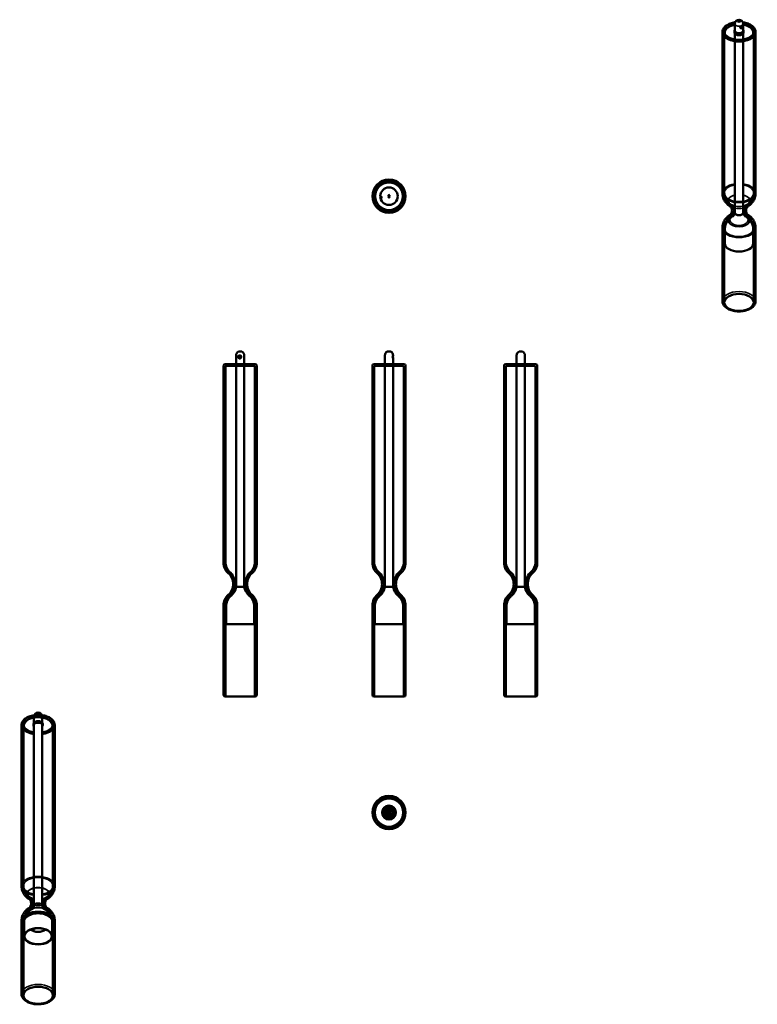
# Model space of a CAD drawing. Header units: millimetres. Extents: x -24 to 863, y -8 to 1176.
import ezdxf

# ---------------------------------------------------------------- set-up
doc = ezdxf.new("R2010")
doc.units = ezdxf.units.MM
doc.header["$LTSCALE"] = 4
doc.layers.add('Visibile (ISO)', color=7, linetype='Continuous', lineweight=50)
doc.layers.add('Visibile sottile (ISO)', color=7, linetype='Continuous', lineweight=35)

msp = doc.modelspace()

# ---------------------------------------------------------------- linework, layer by layer
at = {"layer": 'Visibile (ISO)'}
for p, q in [((821, 967.4), (821, 1160.8)), ((835.5, 1160.5), (835.5, 1162.4)), ((836, 1162.4), (836, 1170.9)), ((836, 1162.4), (836, 943.6)), ((842.8, 1167), (844.3, 1168.3)), ((843.1, 1166.5), (842.8, 1167)), ((844.5, 1167.8), (843.1, 1166.5)), ((844.5, 1167.8), (844.1, 1168.2)), ((844.3, 1168.3), (844.5, 1167.8)), ((846, 1162.4), (846, 1170.9)), ((846, 1162.4), (846, 943.6)), ((846.5, 1160.5), (846.5, 1162.4)), ((861, 967.4), (861, 1160.8)), ((823.3, 967.4), (823.3, 1159.7)), ((858.7, 967.4), (858.7, 1159.7)), ((821, 837.4), (821, 925.3)), ((823.3, 835.8), (823.3, 925.3)), ((824, 924.3), (824, 906.8)), ((858, 924.3), (858, 906.8)), ((858.7, 835.8), (858.7, 925.3)), ((861, 837.4), (861, 925.3)), ((236, 761.8), (236, 772.2)), ((243, 776.8), (239, 776.8)), ((239.5, 770.3), (241.3, 771.1)), ((239.5, 770.3), (239.7, 770.3)), ((239.8, 769.6), (239.5, 770.3)), ((239.7, 770.3), (241.3, 771)), ((240, 769.6), (239.7, 770.3)), ((241.6, 770.3), (239.8, 769.6)), ((241.3, 771.1), (241.6, 770.3)), ((246, 761.8), (246, 772.2)), ((415, 761.8), (415, 772.2)), ((422, 776.8), (418, 776.8)), ((425, 772.1), (425, 772.2)), ((573.4, 761.8), (573.4, 772.2)), ((580.4, 776.8), (576.4, 776.8)), ((583.4, 761.8), (583.4, 772.2)), ((221, 522.9), (221, 759.8)), ((259, 761.8), (223, 761.8)), ((223.3, 522.9), (223.3, 758.5)), ((257.7, 759.5), (224.3, 759.5)), ((235.5, 761.8), (246.5, 761.8)), ((235.5, 759.5), (235.5, 761.8)), ((246.5, 759.5), (235.5, 759.5)), ((246, 761.8), (236, 761.8)), ((236, 761.8), (246, 761.8)), ((236, 761.8), (236, 493.8)), ((246, 761.8), (246, 493.8)), ((246.5, 759.5), (246.5, 761.8)), ((258.7, 522.9), (258.7, 758.5)), ((261, 522.9), (261, 759.8)), ((400, 522.9), (400, 759.8)), ((438, 761.8), (402, 761.8)), ((402.3, 522.9), (402.3, 758.5)), ((436.7, 759.5), (403.3, 759.5)), ((414.5, 761.8), (425.5, 761.8)), ((414.5, 759.5), (414.5, 761.8)), ((425.5, 759.5), (414.5, 759.5)), ((425, 761.8), (415, 761.8)), ((415, 761.8), (425, 761.8)), ((415, 761.8), (415, 493.8)), ((425, 761.8), (425, 768.5)), ((425, 761.8), (425, 493.8)), ((425.5, 759.5), (425.5, 761.8)), ((437.7, 522.9), (437.7, 758.5)), ((440, 522.9), (440, 759.8)), ((558.4, 522.9), (558.4, 759.8)), ((596.4, 761.8), (560.4, 761.8)), ((560.7, 522.9), (560.7, 758.5)), ((595.1, 759.5), (561.7, 759.5)), ((572.9, 761.8), (583.9, 761.8)), ((572.9, 759.5), (572.9, 761.8)), ((583.9, 759.5), (572.9, 759.5)), ((583.4, 761.8), (573.4, 761.8)), ((573.4, 761.8), (583.4, 761.8)), ((573.4, 761.8), (573.4, 493.8)), ((583.4, 761.8), (583.4, 493.8)), ((583.9, 759.5), (583.9, 761.8)), ((596.1, 522.9), (596.1, 758.5)), ((598.4, 522.9), (598.4, 759.8)), ((246, 493.8), (236, 493.8)), ((236, 493.8), (246, 493.8)), ((425, 493.8), (415, 493.8)), ((415, 493.8), (425, 493.8)), ((583.4, 493.8), (573.4, 493.8)), ((573.4, 493.8), (583.4, 493.8)), ((221, 363.8), (221, 471.4)), ((223.3, 361.8), (223.3, 471.4)), ((224, 470.2), (224, 448.8)), ((258, 470.2), (258, 448.8)), ((258.7, 361.8), (258.7, 471.4)), ((261, 363.8), (261, 471.4)), ((400, 363.8), (400, 471.4)), ((402.3, 361.8), (402.3, 471.4)), ((403, 470.2), (403, 448.8)), ((437, 470.2), (437, 448.8)), ((437.7, 361.8), (437.7, 471.4)), ((440, 363.8), (440, 471.4)), ((558.4, 363.8), (558.4, 471.4)), ((560.7, 361.8), (560.7, 471.4)), ((561.4, 470.2), (561.4, 448.8)), ((595.4, 470.2), (595.4, 448.8)), ((596.1, 361.8), (596.1, 471.4)), ((598.4, 363.8), (598.4, 471.4)), ((224, 448.8), (258, 448.8)), ((403, 448.8), (437, 448.8)), ((561.4, 448.8), (595.4, 448.8)), ((259, 361.8), (223, 361.8)), ((258.7, 361.8), (223.3, 361.8)), ((438, 361.8), (402, 361.8)), ((437.7, 361.8), (402.3, 361.8)), ((596.4, 361.8), (560.4, 361.8)), ((596.1, 361.8), (560.7, 361.8)), ((-7, 329.1), (-7, 337.6)), ((-0.2, 338.3), (1.3, 338.3)), ((0.1, 337.6), (-0.2, 338.3)), ((1.5, 337.5), (0.1, 337.6)), ((1.3, 338.3), (0.3, 337.6)), ((1.3, 338.3), (1.5, 337.5)), ((3, 329.1), (3, 337.6)), ((-22, 134), (-22, 327.4)), ((-19.7, 134), (-19.7, 326.4)), ((-7.5, 327.2), (-7.5, 329.1)), ((-7, 329.1), (-7, 110.4)), ((3, 329.1), (3, 110.4)), ((3.5, 327.2), (3.5, 329.1)), ((15.7, 134), (15.7, 326.4)), ((18, 134), (18, 327.4)), ((420.1, 220.8), (420.1, 220.9)), ((420.1, 220.8), (420.3, 220.6)), ((420.4, 223.8), (420.6, 223.9)), ((420.4, 223.6), (420.4, 223.8)), ((420.6, 221), (420.6, 220.6)), ((420.9, 223.8), (420.9, 223.5)), ((-22, 4.1), (-22, 91.9)), ((-19.7, 2.5), (-19.7, 91.9)), ((-19, 90.9), (-19, 73.5)), ((15, 90.9), (15, 73.5)), ((15.7, 2.5), (15.7, 91.9)), ((18, 4.1), (18, 91.9))]:
    msp.add_line(p, q, dxfattribs=at)
for centre, radius in [((420, 963.6), 20), ((420, 963.6), 20), ((420, 963.6), 20), ((420, 963.6), 20), ((420, 963.6), 17.7), ((420, 963.6), 17.7), ((420, 963.6), 17.7), ((420, 963.6), 17.7), ((420, 963.6), 17), ((420, 963.6), 16.6), ((420, 963.6), 10.5), ((411.1, 962.3), 0.5), ((420, 964.6), 0.65), ((420, 962.6), 0.65), ((420, 222.3), 20), ((420, 222.3), 20), ((420, 222.3), 20), ((420, 222.3), 20), ((420, 222.3), 17.7), ((420, 222.3), 17.7), ((420, 222.3), 17.7), ((420, 222.3), 17.7), ((420, 222.3), 17), ((420, 222.3), 8.4), ((420, 222.3), 6.1), ((420, 222.3), 5.5), ((420, 222.3), 5.5), ((420, 222.3), 5), ((420, 222.3), 4.5), ((420, 222.3), 1.98), ((420, 222.3), 2), ((420, 222.3), 1.75), ((420, 222.3), 1.4)]:
    msp.add_circle(centre, radius, dxfattribs=at)
for centre, radius, start, end in [((841, 1170.9), 5, 0, 180), ((841, 924.3), 17, 114.2605, 180), ((841, 924.3), 17, 0, 65.7395), ((241, 772.2), 5, 113.3524, 180), ((241, 772.2), 5, 0, 66.6476), ((420, 772.2), 5, 113.3524, 180), ((420, 772.2), 5, 0, 66.6476), ((578.4, 772.2), 5, 113.3524, 180), ((578.4, 772.2), 5, 0, 66.6476), ((223, 759.8), 2, 90, 180), ((224.3, 758.5), 1, 90, 180), ((257.7, 758.5), 1, 0, 90), ((259, 759.8), 2, 0, 90), ((402, 759.8), 2, 90, 180), ((403.3, 758.5), 1, 90, 180), ((436.7, 758.5), 1, 0, 90), ((438, 759.8), 2, 0, 90), ((560.4, 759.8), 2, 90, 180), ((561.7, 758.5), 1, 90, 180), ((595.1, 758.5), 1, 0, 90), ((596.4, 759.8), 2, 0, 90), ((238, 522.9), 17, 180, 228.4869), ((238, 522.9), 14.7, 180, 228.4869), ((244, 522.9), 14.7, 311.5131, 0), ((244, 522.9), 17, 311.5131, 0), ((417, 522.9), 17, 180, 228.4869), ((417, 522.9), 14.7, 180, 228.4869), ((423, 522.9), 14.7, 311.5131, 0), ((423, 522.9), 17, 311.5131, 0), ((575.4, 522.9), 17, 180, 228.4869), ((575.4, 522.9), 14.7, 180, 228.4869), ((581.4, 522.9), 14.7, 311.5131, 0), ((581.4, 522.9), 17, 311.5131, 0), ((215.2, 497.2), 17.4, 311.5131, 48.4869), ((215.2, 497.2), 19.7, 311.5131, 48.4869), ((266.8, 497.2), 19.7, 131.5131, 228.4869), ((266.8, 497.2), 17.4, 131.5131, 228.4869), ((394.2, 497.2), 17.4, 311.5131, 48.4869), ((394.2, 497.2), 19.7, 311.5131, 48.4869), ((445.8, 497.2), 19.7, 131.5131, 228.4869), ((445.8, 497.2), 17.4, 131.5131, 228.4869), ((552.6, 497.2), 17.4, 311.5131, 48.4869), ((552.6, 497.2), 19.7, 311.5131, 48.4869), ((604.2, 497.2), 19.7, 131.5131, 228.4869), ((604.2, 497.2), 17.4, 131.5131, 228.4869), ((218.8, 496.4), 17.4, 310.1885, 351.301), ((263.2, 496.4), 17.4, 188.699, 229.8115), ((397.8, 496.4), 17.4, 310.1885, 351.301), ((442.2, 496.4), 17.4, 188.699, 229.8115), ((556.2, 496.4), 17.4, 310.1885, 351.301), ((600.6, 496.4), 17.4, 188.699, 229.8115), ((238, 471.4), 17, 131.5131, 180), ((238, 471.4), 14.7, 131.5131, 180), ((241, 470.2), 17, 130.1885, 180), ((241, 470.2), 17, 0, 49.8115), ((244, 471.4), 14.7, 0, 48.4869), ((244, 471.4), 17, 0, 48.4869), ((417, 471.4), 17, 131.5131, 180), ((417, 471.4), 14.7, 131.5131, 180), ((420, 470.2), 17, 130.1885, 180), ((420, 470.2), 17, 0, 49.8115), ((423, 471.4), 14.7, 0, 48.4869), ((423, 471.4), 17, 0, 48.4869), ((575.4, 471.4), 17, 131.5131, 180), ((575.4, 471.4), 14.7, 131.5131, 180), ((578.4, 470.2), 17, 130.1885, 180), ((578.4, 470.2), 17, 0, 49.8115), ((581.4, 471.4), 14.7, 0, 48.4869), ((581.4, 471.4), 17, 0, 48.4869), ((223, 363.8), 2, 180, 270), ((259, 363.8), 2, 270, 0), ((402, 363.8), 2, 180, 270), ((438, 363.8), 2, 270, 0), ((560.4, 363.8), 2, 180, 270), ((596.4, 363.8), 2, 270, 0), ((-2, 337.6), 5, 0, 180), ((-2, 90.9), 17, 110.6724, 180), ((-2, 90.9), 17, 0, 69.3276)]:
    msp.add_arc(centre, radius, start, end, dxfattribs=at)
for centre, major_axis in [((841, 1174.7), (1.98, 0)), ((841, 1174.5), (-1.75, 0)), ((841, 835.8), (-17.7, 0)), ((-2, 73.5), (-17, 0)), ((-2, 73.5), (-16.6, 0)), ((-7.4, 80.8), (0.5, 0)), ((-2, 2.5), (-17.7, 0))]:
    msp.add_ellipse(centre, major_axis=major_axis, ratio=0.57735, dxfattribs=at)
for centre, major_axis, ratio, start_param, end_param in [((841, 1162.4), (5.5, 0), 0.57735, 2.711893, 6.712885), ((841, 1160.5), (-5.5, 0), 0.57735, 5.853486, 9.854478), ((841, 1162.4), (5, 0), 0.57735, 3.141593, 6.283185), ((841, 1162.4), (-5, 0), 0.57735, 0, 3.141593), ((841, 943.6), (-5, 0), 0.57735, 0, 3.141593), ((841, 943.6), (5, 0), 0.57735, 3.141593, 6.283185), ((841, 906.8), (17, 0), 0.57735, 3.141593, 6.283185), ((-2, 329.1), (5.5, 0), 0.57735, 5.853486, 9.854478), ((-2, 329.1), (-5, 0), 0.57735, 3.141593, 6.283185), ((-2, 329.1), (5, 0), 0.57735, 0, 3.141593), ((-2, 327.2), (-5.5, 0), 0.57735, 2.711893, 6.712885), ((420, 222.3), (-1.3, -0.75), 0.666667, 5.780633, 6.785738), ((420, 222.3), (-1.3, -0.75), 0.666667, 2.63904, 3.644145), ((-2, 110.2), (-5, 0), 0.57735, 3.249994, 6.174784), ((-2, 110.2), (5, 0), 0.57735, 0.108402, 3.033191), ((-2, 84.9), (-10.5, 0), 0.57735, 0.576649, 2.564944)]:
    msp.add_ellipse(centre, major_axis=major_axis, ratio=ratio, start_param=start_param, end_param=end_param, dxfattribs=at)
for points, knots in [([(836.4, 1172.8), (835.9, 1172.8), (835.4, 1172.7), (832.8, 1172.2), (830.9, 1171.6), (827.4, 1170), (825.8, 1169.1), (823.3, 1166.8), (822.3, 1165.5), (821.2, 1163), (821, 1161.9), (821, 1160.8)], [5.740579, 5.740579, 5.740579, 5.740579, 5.822149, 5.822149, 6.156665, 6.156665, 6.493732, 6.493732, 6.822868, 6.822868, 7.068583, 7.068583, 7.068583, 7.068583]), ([(861, 1160.8), (861, 1162), (860.7, 1163.3), (859.6, 1165.6), (858.7, 1166.8), (856.4, 1168.9), (854.9, 1169.9), (851.4, 1171.5), (849.5, 1172.1), (846.9, 1172.6), (846.2, 1172.8), (845.6, 1172.8)], [3.926991, 3.926991, 3.926991, 3.926991, 4.196311, 4.196311, 4.488899, 4.488899, 4.817112, 4.817112, 5.154234, 5.154234, 5.254996, 5.254996, 5.254996, 5.254996]), ([(836, 1169.9), (835.8, 1169.9), (835.5, 1169.8), (833.5, 1169.4), (831.8, 1168.9), (828.8, 1167.5), (827.4, 1166.7), (825.3, 1164.8), (824.4, 1163.7), (823.5, 1161.6), (823.3, 1160.7), (823.3, 1159.7)], [5.79109, 5.79109, 5.79109, 5.79109, 5.832956, 5.832956, 6.160967, 6.160967, 6.490517, 6.490517, 6.816535, 6.816535, 7.068583, 7.068583, 7.068583, 7.068583]), ([(845.3, 1167.9), (845.3, 1168.1), (845.3, 1168.3), (845.2, 1168.6), (845.1, 1168.7), (845, 1168.8), (844.9, 1168.8), (844.7, 1168.8), (844.5, 1168.8), (844.1, 1168.6), (843.8, 1168.5), (843.3, 1168.1), (843.1, 1167.9), (842.9, 1167.7), (842.8, 1167.6), (842.6, 1167.3), (842.5, 1167), (842.4, 1166.5), (842.5, 1166.3), (842.7, 1165.8), (842.9, 1165.6), (843.4, 1165.5), (843.6, 1165.4), (844.1, 1165.5), (844.3, 1165.7), (844.7, 1166), (844.8, 1166.2), (845.1, 1166.6), (845.1, 1166.8), (845.3, 1167.2), (845.3, 1167.4), (845.3, 1167.7), (845.3, 1167.8), (845.3, 1167.9)], [-0.9847111, -0.9847111, -0.9847111, -0.9847111, -0.9197118, -0.9197118, -0.8615968, -0.8615968, -0.8250825, -0.8250825, -0.7602959, -0.7602959, -0.6723064, -0.6723064, -0.6154698, -0.6154698, -0.5842609, -0.5842609, -0.5086066, -0.5086066, -0.4398278, -0.4398278, -0.3464064, -0.3464064, -0.2800093, -0.2800093, -0.1964652, -0.1964652, -0.1440548, -0.1440548, -0.0800305, -0.0800305, -0.0307809, -0.0307809, 0, 0, 0, 0]), ([(845.1, 1167.9), (845.1, 1167.8), (845.1, 1167.7), (845, 1167.5), (845, 1167.3), (844.9, 1166.9), (844.8, 1166.7), (844.6, 1166.4), (844.4, 1166.2), (844.1, 1166), (843.9, 1165.8), (843.5, 1165.8), (843.3, 1165.8), (842.9, 1165.9), (842.7, 1166.1), (842.5, 1166.5), (842.5, 1166.7), (842.6, 1167.1), (842.7, 1167.4), (842.8, 1167.6), (842.8, 1167.6), (842.8, 1167.6)], [0, 0, 0, 0, 0.0307809, 0.0307809, 0.0800305, 0.0800305, 0.1440548, 0.1440548, 0.1964652, 0.1964652, 0.2800093, 0.2800093, 0.3464064, 0.3464064, 0.4398278, 0.4398278, 0.5086066, 0.5086066, 0.5842609, 0.5842609, 0.5889499, 0.5889499, 0.5889499, 0.5889499]), ([(843.7, 1168.4), (843.9, 1168.5), (844, 1168.6), (844.3, 1168.7), (844.4, 1168.7), (844.6, 1168.7), (844.7, 1168.7), (844.8, 1168.6), (844.9, 1168.5), (845, 1168.3), (845.1, 1168.1), (845.1, 1167.9)], [0.7077209, 0.7077209, 0.7077209, 0.7077209, 0.7602959, 0.7602959, 0.8250825, 0.8250825, 0.8615968, 0.8615968, 0.9197118, 0.9197118, 0.9847111, 0.9847111, 0.9847111, 0.9847111]), ([(858.7, 1159.7), (858.7, 1160.8), (858.4, 1161.9), (857.3, 1164), (856.5, 1165), (854.4, 1166.8), (853, 1167.6), (850, 1169), (848.2, 1169.5), (846.3, 1169.9), (846.1, 1169.9), (846, 1169.9)], [3.926991, 3.926991, 3.926991, 3.926991, 4.21542, 4.21542, 4.521685, 4.521685, 4.848251, 4.848251, 5.177759, 5.177759, 5.204485, 5.204485, 5.204485, 5.204485]), ([(821, 967.4), (821, 965.4), (821.3, 963.5), (822.4, 960.1), (823.2, 958.5), (825, 956), (825.9, 954.9), (827.8, 953.1), (828.8, 952.4), (830.6, 951.2), (831.5, 950.8), (832.4, 950.4)], [0.7853982, 0.7853982, 0.7853982, 0.7853982, 0.9704817, 0.9704817, 1.1555651, 1.1555651, 1.3406486, 1.3406486, 1.5257321, 1.5257321, 1.7108156, 1.7108156, 1.7108156, 1.7108156]), ([(823.3, 967.4), (823.3, 965.7), (823.6, 964), (824.6, 961), (825.2, 959.7), (826.8, 957.4), (827.6, 956.5), (829.3, 954.9), (830.1, 954.3), (831.8, 953.2), (832.6, 952.8), (833.3, 952.5)], [0.7853982, 0.7853982, 0.7853982, 0.7853982, 0.9704817, 0.9704817, 1.1555651, 1.1555651, 1.3406486, 1.3406486, 1.5257321, 1.5257321, 1.7108156, 1.7108156, 1.7108156, 1.7108156]), ([(848.7, 952.5), (849.4, 952.8), (850.2, 953.2), (851.9, 954.3), (852.7, 954.9), (854.4, 956.5), (855.2, 957.4), (856.8, 959.7), (857.4, 961), (858.4, 964), (858.7, 965.7), (858.7, 967.4)], [3.0015734, 3.0015734, 3.0015734, 3.0015734, 3.1866568, 3.1866568, 3.3717403, 3.3717403, 3.5568238, 3.5568238, 3.7419073, 3.7419073, 3.9269908, 3.9269908, 3.9269908, 3.9269908]), ([(849.6, 950.4), (850.5, 950.8), (851.4, 951.2), (853.2, 952.4), (854.2, 953.1), (856.1, 954.9), (857, 956), (858.8, 958.5), (859.6, 960.1), (860.7, 963.5), (861, 965.4), (861, 967.4)], [3.0015734, 3.0015734, 3.0015734, 3.0015734, 3.1866568, 3.1866568, 3.3717403, 3.3717403, 3.5568238, 3.5568238, 3.7419073, 3.7419073, 3.9269908, 3.9269908, 3.9269908, 3.9269908]), ([(832.4, 942.3), (831.9, 942), (831.5, 941.8), (831, 941.5), (830.9, 941.4), (830.9, 941.4), (831.1, 941.6), (831.5, 942.2), (831.9, 942.8), (832.5, 944.7), (832.7, 946.3), (832.3, 949.1), (831.7, 950.2), (831, 951.1), (830.9, 951.2), (831, 951.2), (831.1, 951.1), (831.6, 950.8), (832, 950.6), (832.4, 950.4)], [6.143166, 6.143166, 6.143166, 6.143166, 6.325446, 6.325446, 6.496383, 6.496383, 6.671208, 6.671208, 6.876678, 6.876678, 7.153189, 7.153189, 7.460174, 7.460174, 7.667224, 7.667224, 7.840047, 7.840047, 7.994001, 7.994001, 7.994001, 7.994001]), ([(833.3, 940.2), (833, 940), (832.7, 939.8), (832.4, 939.7), (832.3, 939.6), (832.5, 939.7), (832.7, 939.9), (833.3, 940.7), (833.8, 941.4), (834.6, 943.5), (834.9, 945.1), (834.8, 948.5), (834.3, 950.1), (833.3, 952.1), (832.8, 952.6), (832.4, 953), (832.3, 953), (832.5, 952.9), (832.7, 952.8), (833.1, 952.6), (833.2, 952.5), (833.3, 952.5)], [6.143166, 6.143166, 6.143166, 6.143166, 6.310125, 6.310125, 6.470597, 6.470597, 6.639097, 6.639097, 6.837753, 6.837753, 7.088496, 7.088496, 7.362428, 7.362428, 7.597531, 7.597531, 7.775552, 7.775552, 7.936695, 7.936695, 7.994001, 7.994001, 7.994001, 7.994001]), ([(848.7, 952.5), (849, 952.7), (849.3, 952.8), (849.6, 953), (849.7, 953), (849.5, 952.9), (849.3, 952.7), (848.7, 951.9), (848.2, 951.3), (847.4, 949.2), (847.1, 947.5), (847.2, 944.2), (847.7, 942.6), (848.7, 940.6), (849.2, 940.1), (849.6, 939.6), (849.7, 939.6), (849.5, 939.7), (849.3, 939.8), (848.9, 940), (848.8, 940.1), (848.7, 940.2)], [3.001573, 3.001573, 3.001573, 3.001573, 3.168532, 3.168532, 3.329005, 3.329005, 3.497504, 3.497504, 3.69616, 3.69616, 3.946904, 3.946904, 4.220835, 4.220835, 4.455938, 4.455938, 4.63396, 4.63396, 4.795103, 4.795103, 4.852408, 4.852408, 4.852408, 4.852408]), ([(849.6, 950.4), (850.1, 950.6), (850.5, 950.8), (851, 951.1), (851.1, 951.2), (851.1, 951.2), (850.9, 951.1), (850.5, 950.4), (850.1, 949.9), (849.5, 947.9), (849.3, 946.4), (849.7, 943.6), (850.3, 942.4), (851, 941.5), (851.1, 941.4), (851, 941.5), (850.9, 941.6), (850.4, 941.9), (850, 942.1), (849.6, 942.3)], [3.001573, 3.001573, 3.001573, 3.001573, 3.183853, 3.183853, 3.35479, 3.35479, 3.529616, 3.529616, 3.735086, 3.735086, 4.011596, 4.011596, 4.318582, 4.318582, 4.525631, 4.525631, 4.698454, 4.698454, 4.852408, 4.852408, 4.852408, 4.852408]), ([(832.4, 942.3), (831.5, 941.9), (830.6, 941.4), (828.8, 940.2), (827.8, 939.5), (825.9, 937.8), (825, 936.7), (823.2, 934.1), (822.4, 932.6), (821.3, 929.1), (821, 927.2), (821, 925.3)], [6.143166, 6.143166, 6.143166, 6.143166, 6.3282495, 6.3282495, 6.513333, 6.513333, 6.6984165, 6.6984165, 6.8835, 6.8835, 7.0685835, 7.0685835, 7.0685835, 7.0685835]), ([(833.3, 940.2), (832.6, 939.8), (831.8, 939.4), (830.1, 938.4), (829.3, 937.7), (827.6, 936.2), (826.8, 935.3), (825.2, 933), (824.6, 931.7), (823.6, 928.6), (823.3, 927), (823.3, 925.3)], [6.143166, 6.143166, 6.143166, 6.143166, 6.3282495, 6.3282495, 6.513333, 6.513333, 6.6984165, 6.6984165, 6.8835, 6.8835, 7.0685835, 7.0685835, 7.0685835, 7.0685835]), ([(836, 943.8), (835.8, 942.9), (835.5, 942.1), (834.9, 940.8), (834.6, 940.4), (834.1, 939.8), (833.9, 939.7), (833.9, 939.6), (833.8, 939.6), (833.8, 939.6)], [0.1426363, 0.1426363, 0.1426363, 0.1426363, 0.3100711, 0.3100711, 0.486779, 0.486779, 0.6634869, 0.6634869, 0.6933972, 0.6933972, 0.6933972, 0.6933972]), ([(848.2, 939.6), (848.2, 939.6), (848.2, 939.6), (848.1, 939.6), (848, 939.7), (847.6, 940.1), (847.3, 940.5), (846.7, 941.6), (846.3, 942.4), (846.1, 943.4), (846, 943.6), (846, 943.8)], [2.4981187, 2.4981187, 2.4981187, 2.4981187, 2.5023251, 2.5023251, 2.6644368, 2.6644368, 2.8411446, 2.8411446, 3.0178525, 3.0178525, 3.0488795, 3.0488795, 3.0488795, 3.0488795]), ([(858.7, 925.3), (858.7, 927), (858.4, 928.6), (857.4, 931.7), (856.8, 933), (855.2, 935.3), (854.4, 936.2), (852.7, 937.7), (851.9, 938.4), (850.2, 939.4), (849.4, 939.8), (848.7, 940.2)], [3.9269908, 3.9269908, 3.9269908, 3.9269908, 4.1120743, 4.1120743, 4.2971578, 4.2971578, 4.4822413, 4.4822413, 4.6673248, 4.6673248, 4.8524083, 4.8524083, 4.8524083, 4.8524083]), ([(861, 925.3), (861, 927.2), (860.7, 929.1), (859.6, 932.6), (858.8, 934.1), (857, 936.7), (856.1, 937.8), (854.2, 939.5), (853.2, 940.2), (851.4, 941.4), (850.5, 941.9), (849.6, 942.3)], [3.9269908, 3.9269908, 3.9269908, 3.9269908, 4.1120743, 4.1120743, 4.2971578, 4.2971578, 4.4822413, 4.4822413, 4.6673248, 4.6673248, 4.8524083, 4.8524083, 4.8524083, 4.8524083]), ([(821, 837.4), (821, 836.2), (821.3, 835), (822.4, 832.6), (823.3, 831.4), (825.6, 829.3), (827.1, 828.3), (830.6, 826.7), (832.5, 826.1), (836.6, 825.3), (838.7, 825.1), (843, 825), (845.1, 825.2), (849.2, 826), (851.1, 826.6), (854.6, 828.2), (856.2, 829.2), (858.7, 831.4), (859.7, 832.7), (860.8, 835.2), (861, 836.3), (861, 837.4)], [0.785398, 0.785398, 0.785398, 0.785398, 1.054718, 1.054718, 1.347306, 1.347306, 1.67552, 1.67552, 2.012641, 2.012641, 2.347303, 2.347303, 2.680556, 2.680556, 3.015072, 3.015072, 3.352139, 3.352139, 3.681276, 3.681276, 3.926991, 3.926991, 3.926991, 3.926991]), ([(242.3, 770.3), (242.3, 770.6), (242.3, 770.8), (242.1, 771.3), (241.9, 771.5), (241.7, 771.7), (241.6, 771.8), (241.2, 772), (241, 772.1), (240.4, 772.2), (240, 772.2), (239.5, 771.9), (239.3, 771.8), (239.1, 771.6), (239, 771.5), (238.8, 771.1), (238.7, 770.8), (238.6, 770.2), (238.7, 770), (238.9, 769.3), (239.1, 769), (239.6, 768.7), (239.8, 768.5), (240.4, 768.4), (240.7, 768.4), (241.2, 768.6), (241.4, 768.7), (241.8, 769), (242, 769.2), (242.2, 769.6), (242.3, 769.8), (242.3, 770.1), (242.3, 770.2), (242.3, 770.3)], [-0.9847111, -0.9847111, -0.9847111, -0.9847111, -0.9197118, -0.9197118, -0.8615968, -0.8615968, -0.8250825, -0.8250825, -0.7602959, -0.7602959, -0.6723064, -0.6723064, -0.6154698, -0.6154698, -0.5842609, -0.5842609, -0.5086066, -0.5086066, -0.4398278, -0.4398278, -0.3464064, -0.3464064, -0.2800093, -0.2800093, -0.1964652, -0.1964652, -0.1440548, -0.1440548, -0.0800305, -0.0800305, -0.0307809, -0.0307809, 0, 0, 0, 0]), ([(242.1, 770.3), (242.1, 770.2), (242.1, 770.1), (242, 769.8), (242, 769.6), (241.8, 769.3), (241.6, 769.1), (241.3, 768.9), (241.1, 768.8), (240.7, 768.7), (240.4, 768.7), (239.9, 768.8), (239.7, 768.9), (239.3, 769.2), (239.1, 769.4), (238.9, 770), (238.9, 770.2), (238.9, 770.8), (239, 771), (239.2, 771.3), (239.3, 771.4), (239.5, 771.6), (239.7, 771.7), (240.1, 771.9), (240.4, 772), (240.9, 771.9), (241.1, 771.8), (241.4, 771.7), (241.5, 771.6), (241.7, 771.4), (241.9, 771.2), (242.1, 770.8), (242.1, 770.5), (242.1, 770.3)], [0, 0, 0, 0, 0.0307809, 0.0307809, 0.0800305, 0.0800305, 0.1440548, 0.1440548, 0.1964652, 0.1964652, 0.2800093, 0.2800093, 0.3464064, 0.3464064, 0.4398278, 0.4398278, 0.5086066, 0.5086066, 0.5842609, 0.5842609, 0.6154698, 0.6154698, 0.6723064, 0.6723064, 0.7602959, 0.7602959, 0.8250825, 0.8250825, 0.8615968, 0.8615968, 0.9197118, 0.9197118, 0.9847111, 0.9847111, 0.9847111, 0.9847111]), ([(424.8, 770.3), (424.8, 770.6), (424.8, 770.8), (424.9, 771.3), (424.9, 771.5), (425, 771.7), (425, 771.8), (425, 772), (425, 772.1), (425, 772.2), (424.9, 772.2), (424.8, 771.9), (424.7, 771.8), (424.6, 771.6), (424.6, 771.5), (424.5, 771.1), (424.4, 770.8), (424.4, 770.2), (424.4, 770), (424.5, 769.3), (424.6, 769), (424.8, 768.7), (424.9, 768.5), (425, 768.4), (425, 768.4), (425, 768.6), (425, 768.7), (424.9, 769), (424.9, 769.2), (424.9, 769.6), (424.8, 769.8), (424.8, 770.1), (424.8, 770.2), (424.8, 770.3)], [-0.9847111, -0.9847111, -0.9847111, -0.9847111, -0.9197118, -0.9197118, -0.8615968, -0.8615968, -0.8250825, -0.8250825, -0.7602959, -0.7602959, -0.6723064, -0.6723064, -0.6154698, -0.6154698, -0.5842609, -0.5842609, -0.5086066, -0.5086066, -0.4398278, -0.4398278, -0.3464064, -0.3464064, -0.2800093, -0.2800093, -0.1964652, -0.1964652, -0.1440548, -0.1440548, -0.0800305, -0.0800305, -0.0307809, -0.0307809, 0, 0, 0, 0]), ([(424.7, 771.9), (424.8, 771.8), (424.7, 771.8), (424.7, 771.7), (424.7, 771.6), (424.7, 771.4), (424.7, 771.2), (424.6, 770.8), (424.6, 770.5), (424.6, 770.3)], [0.7828158, 0.7828158, 0.7828158, 0.7828158, 0.8250825, 0.8250825, 0.8615968, 0.8615968, 0.9197118, 0.9197118, 0.9847111, 0.9847111, 0.9847111, 0.9847111]), ([(424.6, 770.3), (424.6, 770.2), (424.6, 770.1), (424.6, 769.8), (424.7, 769.6), (424.7, 769.3), (424.7, 769.1), (424.7, 768.9), (424.8, 768.8), (424.7, 768.8), (424.7, 768.8), (424.7, 768.8)], [0, 0, 0, 0, 0.0307809, 0.0307809, 0.0800305, 0.0800305, 0.1440548, 0.1440548, 0.1964652, 0.1964652, 0.2018953, 0.2018953, 0.2018953, 0.2018953]), ([(-22, 327.4), (-22, 328.7), (-21.7, 329.9), (-20.6, 332.3), (-19.7, 333.4), (-17.4, 335.6), (-15.9, 336.5), (-12.4, 338.1), (-10.5, 338.7), (-6.4, 339.6), (-4.3, 339.8), (0, 339.8), (2.1, 339.6), (6.2, 338.8), (8.1, 338.2), (11.6, 336.7), (13.2, 335.7), (15.7, 333.4), (16.7, 332.2), (17.8, 329.7), (18, 328.6), (18, 327.4)], [0.785398, 0.785398, 0.785398, 0.785398, 1.054718, 1.054718, 1.347306, 1.347306, 1.67552, 1.67552, 2.012641, 2.012641, 2.347303, 2.347303, 2.680556, 2.680556, 3.015072, 3.015072, 3.352139, 3.352139, 3.681276, 3.681276, 3.926991, 3.926991, 3.926991, 3.926991]), ([(-19.7, 326.4), (-19.7, 327.5), (-19.4, 328.5), (-18.3, 330.6), (-17.5, 331.6), (-15.4, 333.5), (-14, 334.3), (-11, 335.6), (-9.2, 336.1), (-5.6, 336.8), (-3.8, 337), (0, 337), (1.9, 336.8), (5.5, 336.1), (7.2, 335.6), (10.2, 334.2), (11.6, 333.3), (13.7, 331.4), (14.6, 330.3), (15.5, 328.3), (15.7, 327.3), (15.7, 326.4)], [0.785398, 0.785398, 0.785398, 0.785398, 1.073827, 1.073827, 1.380092, 1.380092, 1.706658, 1.706658, 2.036167, 2.036167, 2.364114, 2.364114, 2.691363, 2.691363, 3.019375, 3.019375, 3.348924, 3.348924, 3.674943, 3.674943, 3.926991, 3.926991, 3.926991, 3.926991]), ([(2.3, 337.4), (2.3, 337.6), (2.3, 337.9), (2.2, 338.4), (2.1, 338.6), (2, 338.9), (1.9, 339), (1.7, 339.4), (1.5, 339.5), (1.1, 339.8), (0.8, 339.9), (0.3, 339.9), (0.1, 339.8), (-0.1, 339.7), (-0.2, 339.6), (-0.4, 339.4), (-0.5, 339.2), (-0.6, 338.7), (-0.5, 338.5), (-0.3, 337.9), (-0.1, 337.6), (0.4, 337.2), (0.6, 337), (1.1, 336.7), (1.3, 336.6), (1.7, 336.5), (1.8, 336.5), (2.1, 336.6), (2.1, 336.7), (2.3, 336.9), (2.3, 337), (2.3, 337.2), (2.3, 337.3), (2.3, 337.4)], [-0.9847111, -0.9847111, -0.9847111, -0.9847111, -0.9197118, -0.9197118, -0.8615968, -0.8615968, -0.8250825, -0.8250825, -0.7602959, -0.7602959, -0.6723064, -0.6723064, -0.6154698, -0.6154698, -0.5842609, -0.5842609, -0.5086066, -0.5086066, -0.4398278, -0.4398278, -0.3464064, -0.3464064, -0.2800093, -0.2800093, -0.1964652, -0.1964652, -0.1440548, -0.1440548, -0.0800305, -0.0800305, -0.0307809, -0.0307809, 0, 0, 0, 0]), ([(-0.2, 337.7), (-0.2, 337.9), (-0.3, 338), (-0.5, 338.3), (-0.5, 338.5), (-0.4, 339), (-0.3, 339.2), (-0.1, 339.4), (-0.1, 339.4), (0.1, 339.5), (0.3, 339.6), (0.7, 339.6), (0.9, 339.5), (1.3, 339.3), (1.4, 339.1), (1.6, 338.8), (1.7, 338.7), (1.8, 338.5), (1.9, 338.3), (2, 337.8), (2.1, 337.6), (2.1, 337.4)], [0.3957612, 0.3957612, 0.3957612, 0.3957612, 0.4398278, 0.4398278, 0.5086066, 0.5086066, 0.5842609, 0.5842609, 0.6154698, 0.6154698, 0.6723064, 0.6723064, 0.7602959, 0.7602959, 0.8250825, 0.8250825, 0.8615968, 0.8615968, 0.9197118, 0.9197118, 0.9847111, 0.9847111, 0.9847111, 0.9847111]), ([(2.1, 337.4), (2.1, 337.3), (2.1, 337.3), (2, 337.1), (2, 336.9), (1.9, 336.8), (1.8, 336.7), (1.6, 336.7), (1.4, 336.7), (1.1, 336.7), (0.9, 336.8), (0.7, 336.9)], [0, 0, 0, 0, 0.0307809, 0.0307809, 0.0800305, 0.0800305, 0.1440548, 0.1440548, 0.1964652, 0.1964652, 0.2769902, 0.2769902, 0.2769902, 0.2769902]), ([(418.6, 222.3), (418.6, 222.3), (418.6, 222.2), (418.5, 222.1), (418.5, 222), (418.5, 221.9), (418.5, 221.8), (418.5, 221.7), (418.6, 221.6), (418.6, 221.6), (418.6, 221.5), (418.6, 221.5), (418.7, 221.4), (418.7, 221.4), (418.7, 221.3), (418.8, 221.3), (418.9, 221.2), (419, 221.1), (419.1, 221.1), (419.2, 221.1), (419.3, 221.1), (419.3, 221.1)], [2.423096, 2.423096, 2.423096, 2.423096, 2.487094, 2.617994, 2.683444, 2.814343, 2.879793, 2.977968, 3.010693, 3.076143, 3.108868, 3.174318, 3.207043, 3.272492, 3.305217, 3.403392, 3.468842, 3.599742, 3.665191, 3.796091, 3.86009, 3.86009, 3.86009, 3.86009]), ([(421.4, 223.1), (421.4, 223.1), (421.3, 223.2), (421.3, 223.2), (421.3, 223.3), (421.2, 223.3), (421.1, 223.4), (421, 223.4), (420.9, 223.5), (420.8, 223.5), (420.7, 223.5), (420.7, 223.5)], [0, 0, 0, 0, 0.0654498, 0.1308997, 0.1636246, 0.2617994, 0.3272492, 0.4581489, 0.5235988, 0.6544985, 0.7184969, 0.7184969, 0.7184969, 0.7184969]), ([(421.4, 222.2), (421.4, 222.3), (421.4, 222.4), (421.5, 222.5), (421.5, 222.6), (421.5, 222.7), (421.5, 222.8), (421.5, 222.9), (421.4, 223), (421.4, 223), (421.4, 223.1), (421.4, 223.1)], [5.5646884, 5.5646884, 5.5646884, 5.5646884, 5.6286868, 5.7595865, 5.8250364, 5.9559361, 6.0213859, 6.1195607, 6.1522856, 6.2177355, 6.2831853, 6.2831853, 6.2831853, 6.2831853]), ([(-10.6, 117), (-11.5, 117.4), (-12.4, 117.9), (-14.2, 119), (-15.2, 119.8), (-17.1, 121.5), (-18, 122.6), (-19.8, 125.2), (-20.6, 126.7), (-21.7, 130.2), (-22, 132.1), (-22, 134)], [6.143166, 6.143166, 6.143166, 6.143166, 6.3282495, 6.3282495, 6.513333, 6.513333, 6.6984165, 6.6984165, 6.8835, 6.8835, 7.0685835, 7.0685835, 7.0685835, 7.0685835]), ([(-9.7, 119.1), (-10.4, 119.5), (-11.2, 119.9), (-12.9, 120.9), (-13.7, 121.5), (-15.4, 123.1), (-16.2, 124), (-17.8, 126.3), (-18.4, 127.6), (-19.4, 130.7), (-19.7, 132.3), (-19.7, 134)], [6.143166, 6.143166, 6.143166, 6.143166, 6.3282495, 6.3282495, 6.513333, 6.513333, 6.6984165, 6.6984165, 6.8835, 6.8835, 7.0685835, 7.0685835, 7.0685835, 7.0685835]), ([(15.7, 134), (15.7, 132.3), (15.4, 130.7), (14.4, 127.6), (13.8, 126.3), (12.2, 124), (11.4, 123.1), (9.7, 121.5), (8.9, 120.9), (7.2, 119.9), (6.4, 119.5), (5.7, 119.1)], [3.9269908, 3.9269908, 3.9269908, 3.9269908, 4.1120743, 4.1120743, 4.2971578, 4.2971578, 4.4822413, 4.4822413, 4.6673248, 4.6673248, 4.8524083, 4.8524083, 4.8524083, 4.8524083]), ([(18, 134), (18, 132.1), (17.7, 130.2), (16.6, 126.7), (15.8, 125.2), (14, 122.6), (13.1, 121.5), (11.2, 119.8), (10.2, 119), (8.4, 117.9), (7.5, 117.4), (6.6, 117)], [3.9269908, 3.9269908, 3.9269908, 3.9269908, 4.1120743, 4.1120743, 4.2971578, 4.2971578, 4.4822413, 4.4822413, 4.6673248, 4.6673248, 4.8524083, 4.8524083, 4.8524083, 4.8524083]), ([(-9.7, 119.1), (-10, 119.3), (-10.3, 119.5), (-10.6, 119.6), (-10.7, 119.7), (-10.5, 119.5), (-10.3, 119.4), (-9.7, 118.6), (-9.2, 117.9), (-8.4, 115.8), (-8.1, 114.2), (-8.2, 110.8), (-8.7, 109.2), (-9.7, 107.2), (-10.2, 106.7), (-10.6, 106.3), (-10.7, 106.3), (-10.5, 106.4), (-10.3, 106.5), (-9.9, 106.7), (-9.8, 106.7), (-9.7, 106.8)], [6.143166, 6.143166, 6.143166, 6.143166, 6.310125, 6.310125, 6.470597, 6.470597, 6.639097, 6.639097, 6.837753, 6.837753, 7.088496, 7.088496, 7.362428, 7.362428, 7.597531, 7.597531, 7.775552, 7.775552, 7.936695, 7.936695, 7.994001, 7.994001, 7.994001, 7.994001]), ([(5.7, 106.8), (6, 106.6), (6.3, 106.5), (6.6, 106.3), (6.7, 106.3), (6.5, 106.4), (6.3, 106.6), (5.7, 107.3), (5.2, 108), (4.4, 110.1), (4.1, 111.7), (4.2, 115.1), (4.7, 116.7), (5.7, 118.7), (6.2, 119.2), (6.6, 119.6), (6.7, 119.7), (6.5, 119.6), (6.3, 119.4), (5.9, 119.2), (5.8, 119.2), (5.7, 119.1)], [3.001573, 3.001573, 3.001573, 3.001573, 3.168532, 3.168532, 3.329005, 3.329005, 3.497504, 3.497504, 3.69616, 3.69616, 3.946904, 3.946904, 4.220835, 4.220835, 4.455938, 4.455938, 4.63396, 4.63396, 4.795103, 4.795103, 4.852408, 4.852408, 4.852408, 4.852408]), ([(-22, 91.9), (-22, 93.9), (-21.7, 95.8), (-20.6, 99.2), (-19.8, 100.8), (-18, 103.3), (-17.1, 104.4), (-15.2, 106.2), (-14.2, 106.9), (-12.4, 108.1), (-11.5, 108.5), (-10.6, 108.9)], [0.7853982, 0.7853982, 0.7853982, 0.7853982, 0.9704817, 0.9704817, 1.1555651, 1.1555651, 1.3406486, 1.3406486, 1.5257321, 1.5257321, 1.7108156, 1.7108156, 1.7108156, 1.7108156]), ([(-19.7, 91.9), (-19.7, 93.6), (-19.4, 95.3), (-18.4, 98.3), (-17.8, 99.6), (-16.2, 101.9), (-15.4, 102.8), (-13.7, 104.4), (-12.9, 105), (-11.2, 106), (-10.4, 106.5), (-9.7, 106.8)], [0.7853982, 0.7853982, 0.7853982, 0.7853982, 0.9704817, 0.9704817, 1.1555651, 1.1555651, 1.3406486, 1.3406486, 1.5257321, 1.5257321, 1.7108156, 1.7108156, 1.7108156, 1.7108156]), ([(-10.6, 117), (-11.1, 117.2), (-11.5, 117.5), (-12, 117.8), (-12.1, 117.9), (-12.1, 117.8), (-11.9, 117.7), (-11.5, 117.1), (-11.1, 116.5), (-10.5, 114.6), (-10.3, 113), (-10.7, 110.2), (-11.3, 109.1), (-12, 108.2), (-12.1, 108.1), (-12, 108.1), (-11.9, 108.2), (-11.4, 108.5), (-11, 108.7), (-10.6, 108.9)], [6.143166, 6.143166, 6.143166, 6.143166, 6.325446, 6.325446, 6.496383, 6.496383, 6.671208, 6.671208, 6.876678, 6.876678, 7.153189, 7.153189, 7.460174, 7.460174, 7.667224, 7.667224, 7.840047, 7.840047, 7.994001, 7.994001, 7.994001, 7.994001]), ([(-9, 106.4), (-8.9, 106.5), (-8.9, 106.5), (-8.6, 106.8), (-8.3, 107.1), (-7.7, 108.3), (-7.3, 109), (-7.1, 110.1), (-7, 110.3), (-7, 110.5)], [5.7625141, 5.7625141, 5.7625141, 5.7625141, 5.8060294, 5.8060294, 5.9827373, 5.9827373, 6.1594451, 6.1594451, 6.1997452, 6.1997452, 6.1997452, 6.1997452]), ([(3, 110.5), (3.2, 109.6), (3.5, 108.8), (4.1, 107.5), (4.4, 107), (4.8, 106.6), (4.9, 106.5), (5, 106.4)], [3.2749559, 3.2749559, 3.2749559, 3.2749559, 3.4516638, 3.4516638, 3.6283717, 3.6283717, 3.7121871, 3.7121871, 3.7121871, 3.7121871]), ([(5.7, 106.8), (6.4, 106.5), (7.2, 106), (8.9, 105), (9.7, 104.4), (11.4, 102.8), (12.2, 101.9), (13.8, 99.6), (14.4, 98.3), (15.4, 95.3), (15.7, 93.6), (15.7, 91.9)], [3.0015734, 3.0015734, 3.0015734, 3.0015734, 3.1866568, 3.1866568, 3.3717403, 3.3717403, 3.5568238, 3.5568238, 3.7419073, 3.7419073, 3.9269908, 3.9269908, 3.9269908, 3.9269908]), ([(6.6, 108.9), (7.1, 108.7), (7.5, 108.5), (8, 108.2), (8.1, 108.1), (8.1, 108.1), (7.9, 108.2), (7.5, 108.8), (7.1, 109.4), (6.5, 111.4), (6.3, 112.9), (6.7, 115.7), (7.3, 116.9), (8, 117.8), (8.1, 117.9), (8, 117.8), (7.9, 117.7), (7.4, 117.4), (7, 117.2), (6.6, 117)], [3.001573, 3.001573, 3.001573, 3.001573, 3.183853, 3.183853, 3.35479, 3.35479, 3.529616, 3.529616, 3.735086, 3.735086, 4.011596, 4.011596, 4.318582, 4.318582, 4.525631, 4.525631, 4.698454, 4.698454, 4.852408, 4.852408, 4.852408, 4.852408]), ([(6.6, 108.9), (7.5, 108.5), (8.4, 108.1), (10.2, 106.9), (11.2, 106.2), (13.1, 104.4), (14, 103.3), (15.8, 100.8), (16.6, 99.2), (17.7, 95.8), (18, 93.9), (18, 91.9)], [3.0015734, 3.0015734, 3.0015734, 3.0015734, 3.1866568, 3.1866568, 3.3717403, 3.3717403, 3.5568238, 3.5568238, 3.7419073, 3.7419073, 3.9269908, 3.9269908, 3.9269908, 3.9269908]), ([(18, 4.1), (18, 2.8), (17.7, 1.6), (16.6, -0.8), (15.7, -1.9), (13.4, -4), (11.9, -5), (8.4, -6.6), (6.5, -7.2), (2.4, -8.1), (0.3, -8.3), (-4, -8.3), (-6.1, -8.1), (-10.2, -7.3), (-12.1, -6.7), (-15.6, -5.2), (-17.2, -4.2), (-19.7, -1.9), (-20.7, -0.7), (-21.8, 1.8), (-22, 3), (-22, 4.1)], [3.926991, 3.926991, 3.926991, 3.926991, 4.196311, 4.196311, 4.488899, 4.488899, 4.817112, 4.817112, 5.154234, 5.154234, 5.488895, 5.488895, 5.822149, 5.822149, 6.156665, 6.156665, 6.493732, 6.493732, 6.822868, 6.822868, 7.068583, 7.068583, 7.068583, 7.068583])]:
    msp.add_open_spline(points, degree=3, knots=knots, dxfattribs=at)
at = {"layer": 'Visibile sottile (ISO)'}
for p, q in [((845.3, 1167.9), (845.1, 1167.9)), ((2.3, 337.4), (2.1, 337.4))]:
    msp.add_line(p, q, dxfattribs=at)
for centre, major_axis, start_param, end_param in [((841, 1162.4), (-18, 0), 4.98017, 10.727793), ((841, 1160.8), (-20, 0), 4.959154, 10.748809), ((841, 1159.7), (-17.7, 0), 4.998774, 10.70919), ((841, 1160.5), (-16.7, 0), 5.016454, 10.691509), ((841, 1170.9), (-5, 0), 0, 3.141593), ((841, 967.4), (-20, 0), 4.965069, 10.742894), ((841, 967.4), (-17.7, 0), 4.998774, 10.70919), ((841, 957), (-14.3, 0), 5.070439, 10.637525), ((841, 958.4), (-12.7, 0), 5.115597, 10.592366), ((841, 935.7), (-14.3, 0), 5.076673, 10.631291), ((841, 934.3), (-12.7, 0), 5.223846, 10.484117), ((841, 934.9), (11, 0), 2.263933, 7.160845), ((841, 925.3), (-20, 0), 5.517125, 10.190838), ((841, 925.3), (-17.7, 0), 5.870613, 9.83735), ((841, 924.3), (17, 0), 3.141593, 6.283185), ((-2, 327.4), (-20, 0), 1.823477, 7.601301), ((-2, 329.1), (-18, 0), 1.852276, 7.572502), ((-2, 326.4), (-17.7, 0), 1.857181, 7.567597), ((-2, 327.2), (-16.7, 0), 1.874861, 7.549917), ((-2, 337.6), (-5, 0), 3.141593, 6.283185), ((-2, 134), (-20, 0), 1.823477, 7.601301), ((-2, 134), (-17.7, 0), 1.857181, 7.567597), ((-2, 123.6), (-14.3, 0), 1.928846, 7.495932), ((-2, 125), (-12.7, 0), 1.974005, 7.450773), ((-2, 102.3), (-14.3, 0), 2.933562, 6.491216), ((-2, 100.9), (-12.7, 0), 3.358878, 6.0659), ((-2, 101.5), (-11, 0), 4.133534, 5.291244), ((-2, 91.9), (-20, 0), 2.586782, 6.837996), ((-2, 91.9), (-17.7, 0), 2.859417, 6.565361), ((-2, 90.9), (17, 0), 0, 3.141593)]:
    msp.add_ellipse(centre, major_axis=major_axis, ratio=0.57735, start_param=start_param, end_param=end_param, dxfattribs=at)
for centre, major_axis in [((841, 837.4), (20, 0)), ((841, 835.8), (-18, 0)), ((-2, 4.1), (20, 0)), ((-2, 2.5), (-18, 0))]:
    msp.add_ellipse(centre, major_axis=major_axis, ratio=0.57735, dxfattribs=at)

doc.saveas('drawing.dxf')
